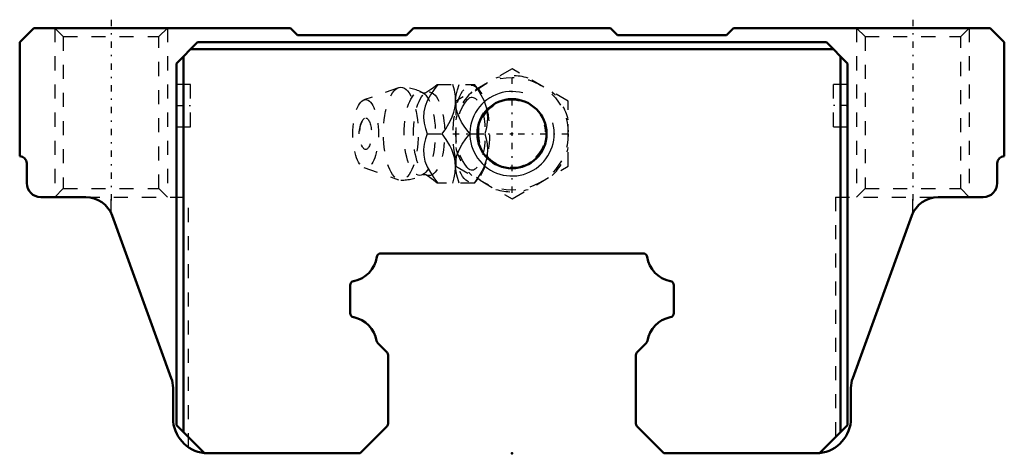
# Model space of a CAD drawing. Header units: millimetres. Extents: x -35 to 35, y 5.8 to 36.6.
import ezdxf

# ---------------------------------------------------------------- set-up
doc = ezdxf.new("R2010")
doc.units = ezdxf.units.MM
doc.linetypes.add('Center', pattern=[1.5, 0.45, -0.5, 0.05, -0.5])
doc.linetypes.add('Dashed', pattern=[2, 1, -1])
for name, color, linetype, lineweight in [('2d ConnectionPoints', 7, 'Continuous', 50), ('AM_0', 7, 'Continuous', 50), ('AM_5', 3, 'Continuous', 25), ('AM_7', 7, 'Center', 25), ('AM_9', 6, 'Dashed', 25)]:
    doc.layers.add(name, color=color, linetype=linetype, lineweight=lineweight)

# ---------------------------------------------------------------- blocks, each defined once
blk = doc.blocks.new('1_B_M6F_SHS_grease_nipple_joint_0_in_SHS25LC1SS_GK__BLOCK_B_M6F1__2')
at = {"layer": 'AM_5', "linetype": 'Dashed'}
blk.add_arc((0, 28.5), 2.386, 75, 15, dxfattribs=at)
at = {"layer": 'AM_7'}
for p, q in [((0, 24.3), (0, 32.7)), ((-4.2, 28.5), (4.2, 28.5))]:
    blk.add_line(p, q, dxfattribs=at)
at = {"layer": 'AM_9'}
for p, q in [((0, 33.119), (-4, 30.809)), ((4, 30.809), (0, 33.119)), ((-8.065, 31.771), (-10.522, 30.903)), ((-5.317, 32), (-2.667, 32)), ((-2.371, 31.651), (-2.667, 32)), ((-4, 30.809), (-4, 26.191)), ((4, 26.191), (4, 30.809)), ((-6.03, 28.5), (-4.96, 28.5)), ((-3.002, 28.5), (-1.932, 28.5)), ((-10.522, 26.097), (-8.065, 25.229)), ((-4, 26.191), (0, 23.881)), ((0, 23.881), (4, 26.191)), ((-2.667, 25), (-2.371, 25.349)), ((-2.667, 25), (-5.317, 25))]:
    blk.add_line(p, q, dxfattribs=at)
for points in [[(-5.273, 32), (-5.544, 31.636), (-5.795, 31.263), (-6.013, 30.878), (-6.18, 30.469), (-6.273, 30.054), (-6.286, 29.646), (-6.236, 29.25), (-6.145, 28.871), (-6.03, 28.5)], [(-5.315, 32.002), (-5.423, 31.903), (-5.581, 31.772), (-5.764, 31.635), (-5.974, 31.498), (-6.13, 31.407)], [(-4.96, 28.5), (-4.706, 28.859), (-4.479, 29.229), (-4.283, 29.625), (-4.136, 30.03), (-4.067, 30.311), (-4.026, 30.591), (-4.013, 30.878), (-4.026, 31.16), (-4.092, 31.586), (-4.203, 32)], [(-4.014, 30.869), (-3.965, 31.25), (-3.874, 31.629), (-3.759, 32)], [(-2.689, 32), (-2.435, 31.641), (-2.208, 31.271), (-2.012, 30.875), (-1.865, 30.47), (-1.796, 30.189), (-1.755, 29.909), (-1.742, 29.622), (-1.755, 29.34), (-1.821, 28.914), (-1.932, 28.5)], [(-6.128, 31.408), (-6.143, 31.401), (-6.178, 31.39), (-6.231, 31.384), (-6.297, 31.391), (-6.331, 31.402), (-6.342, 31.407)], [(-4.001, 30.436), (-4.002, 30.446), (-4.016, 30.833)], [(-3.002, 28.5), (-3.399, 29.046), (-3.581, 29.33), (-3.742, 29.622), (-3.908, 30.025), (-4.001, 30.436)], [(-6.03, 28.5), (-6.143, 28.136), (-6.234, 27.763), (-6.285, 27.378), (-6.275, 26.969), (-6.188, 26.554), (-6.024, 26.146), (-5.803, 25.75), (-5.548, 25.371), (-5.273, 25)], [(-4.203, 25), (-4.104, 25.359), (-4.038, 25.729), (-4.013, 26.125), (-4.04, 26.53), (-4.093, 26.811), (-4.174, 27.091), (-4.284, 27.378), (-4.419, 27.66), (-4.669, 28.086), (-4.96, 28.5)], [(-4.003, 26.552), (-3.917, 26.946), (-3.756, 27.351), (-3.532, 27.75), (-3.277, 28.129), (-3.002, 28.5)], [(-1.932, 28.5), (-1.833, 28.141), (-1.767, 27.771), (-1.742, 27.375), (-1.77, 26.97), (-1.822, 26.689), (-1.903, 26.409), (-2.013, 26.122), (-2.148, 25.84), (-2.398, 25.414), (-2.689, 25)], [(-4.014, 26.134), (-4.006, 26.525), (-4.003, 26.552)], [(-3.759, 25), (-3.92, 25.546), (-3.979, 25.83), (-4.013, 26.118)], [(-6.342, 25.593), (-6.334, 25.597), (-6.304, 25.607), (-6.254, 25.615), (-6.19, 25.612), (-6.149, 25.601), (-6.129, 25.593), (-6.128, 25.592)], [(-6.13, 25.593), (-5.945, 25.484), (-5.747, 25.352), (-5.572, 25.221), (-5.421, 25.095), (-5.313, 24.996)]]:
    blk.add_lwpolyline(points, dxfattribs=at)
blk.add_circle((0, 28.5), 4, dxfattribs=at)
for centre, radius, start, end in [((0, 28.5), 4.12, 73.86243, 106.13757), ((-7.903, 28.5), 3.3, 61.76048, 90), ((0, 28.5), 4.12, 133.86243, 166.13757), ((0, 28.5), 4.12, 13.86243, 46.13757), ((-9.071, 28.5), 1.82, 148.36971, 211.63029), ((0, 28.5), 4.12, 193.86243, 226.13757), ((0, 28.5), 4.12, 313.86243, 346.13757), ((-7.903, 28.5), 3.3, 270, 298.23952), ((0, 28.5), 4.12, 253.86243, 286.13757)]:
    blk.add_arc(centre, radius, start, end, dxfattribs=at)
for centre, major_axis in [((-7.903, 28.5), (0, 3.3)), ((-2.893, 28.5), (0, 3.445)), ((-10.403, 28.5), (0, 2.424)), ((-6.561, 28.5), (0, 2.965)), ((-5.9, 28.5), (0, 2.971)), ((-10.403, 28.5), (0, 1.117))]:
    blk.add_ellipse(centre, major_axis=major_axis, ratio=0.374607, dxfattribs=at)
blk.add_ellipse((-2.841, 28.5), major_axis=(0, -2.572), ratio=0.374607, start_param=5.781061, end_param=9.926902, dxfattribs=at)
blk = doc.blocks.new('2_SHS25LCSSB_M6F1_Slide25_55_0_in_SHS25LC1SS_GK__BLOCK_B_M6F1__2')
at = {"layer": 'AM_0'}
for p, q in [((-34, 36), (-35, 35)), ((-15.75, 36), (-34, 36)), ((-15.25, 35.5), (-15.75, 36)), ((-7, 36), (-7.5, 35.5)), ((7, 36), (-7, 36)), ((7.5, 35.5), (7, 36)), ((15.75, 36), (15.25, 35.5)), ((34, 36), (15.75, 36)), ((35, 35), (34, 36)), ((-35, 35), (-35, 26.9)), ((-23.85, 33.5), (-22.35, 35)), ((-22.35, 35), (22.35, 35)), ((-7.5, 35.5), (-15.25, 35.5)), ((15.25, 35.5), (7.5, 35.5)), ((22.35, 35), (23.85, 33.5)), ((35, 26.9), (35, 35)), ((22.85, 34.5), (-22.85, 34.5)), ((-23.35, 34), (-23.35, 7.3)), ((23.35, 34), (23.35, 7.3)), ((-23.85, 33.5), (-23.85, 7.8)), ((23.85, 33.5), (23.85, 7.8)), ((-34.5, 26.4), (-34.5, 25)), ((34.5, 25), (34.5, 26.4)), ((-33.5, 24), (-30.305, 24)), ((30.305, 24), (33.5, 24)), ((-28.425, 22.684), (-24.221, 11.131)), ((24.221, 11.131), (28.425, 22.684)), ((9.323, 20), (-9.323, 20)), ((-11.5, 17.74), (-11.5, 15.76)), ((11.5, 15.76), (11.5, 17.74)), ((-9.541, 13.621), (-8.946, 13.026)), ((8.946, 13.026), (9.541, 13.621)), ((-8.8, 12.673), (-8.8, 8.007)), ((8.8, 8.007), (8.8, 12.673)), ((-24.1, 10.447), (-24.1, 8.3)), ((24.1, 8.3), (24.1, 10.447)), ((-21.85, 5.8), (-23.85, 7.8)), ((23.85, 7.8), (21.85, 5.8)), ((-8.946, 7.654), (-10.8, 5.8)), ((8.946, 7.654), (10.8, 5.8)), ((-21.85, 5.8), (-10.8, 5.8)), ((10.8, 5.8), (21.85, 5.8))]:
    blk.add_line(p, q, dxfattribs=at)
blk.add_circle((0, 28.5), 2.458, dxfattribs=at)
for centre, radius, start, end in [((-35, 26.4), 0.5, 360, 90), ((35, 26.4), 0.5, 90, 180), ((-33.5, 25), 1, 180, 270), ((33.5, 25), 1, 270, 360), ((-30.305, 22), 2, 20, 90), ((30.305, 22), 2, 90, 160), ((-11.642, 20.042), 2.044, 280.87121, 351.61707), ((-9.323, 19.7), 0.3, 90, 171.61707), ((9.323, 19.7), 0.3, 8.38296, 90), ((11.642, 20.042), 2.044, 188.38293, 259.12879), ((-11.203, 17.742), 0.297, 100.39232, 180.48144), ((11.203, 17.742), 0.297, 359.51856, 79.60768), ((-11.206, 15.755), 0.295, 179.12627, 260.00828), ((-11.639, 13.46), 2.041, 9.14732, 79.19017), ((11.639, 13.46), 2.041, 100.83756, 170.85268), ((11.206, 15.754), 0.294, 279.69473, 0.98056), ((-9.328, 13.833), 0.3, 189.20466, 224.99508), ((9.328, 13.833), 0.3, 315.00035, 350.79109), ((-9.294, 12.675), 0.494, 359.71121, 45.29364), ((9.294, 12.675), 0.494, 134.70883, 180.29117), ((-26.1, 10.447), 2, 360, 20), ((26.1, 10.447), 2, 160, 180), ((-21.6, 8.3), 2.5, 180, 263.93882), ((-9.292, 8.004), 0.492, 314.63182, 0.36818), ((9.292, 8.004), 0.492, 179.63182, 225.36818), ((21.6, 8.3), 2.5, 276.06118, 0)]:
    blk.add_arc(centre, radius, start, end, dxfattribs=at)
at = {"layer": 'AM_5', "linetype": 'Dashed'}
for p, q in [((-32.5, 36), (-32.5, 24)), ((-24.5, 36), (-24.5, 24)), ((24.5, 36), (24.5, 24)), ((32.5, 36), (32.5, 24))]:
    blk.add_line(p, q, dxfattribs=at)
at = {"layer": 'AM_5'}
blk.add_arc((0, 28.5), 3, 75, 15, dxfattribs=at)
at = {"layer": 'AM_7'}
for p, q in [((-28.5, 36.6), (-28.5, 23.4)), ((28.5, 36.6), (28.5, 23.4)), ((-23.9, 30.5), (-22.8, 30.5)), ((23.9, 30.5), (22.8, 30.5))]:
    blk.add_line(p, q, dxfattribs=at)
at = {"layer": 'AM_9'}
for p, q in [((-32.5, 36), (-31.9, 35.4)), ((-25.1, 35.4), (-24.5, 36)), ((24.5, 36), (25.1, 35.4)), ((31.9, 35.4), (32.5, 36)), ((-31.9, 35.4), (-31.9, 24.6)), ((-31.9, 35.4), (-25.1, 35.4)), ((-25.1, 24.6), (-25.1, 35.4)), ((25.1, 35.4), (25.1, 24.6)), ((25.1, 35.4), (31.9, 35.4)), ((31.9, 24.6), (31.9, 35.4)), ((-22.85, 32), (-23.85, 32)), ((-22.85, 29), (-22.85, 32)), ((22.85, 29), (22.85, 32)), ((23.85, 32), (22.85, 32)), ((-23.85, 29), (-22.85, 29)), ((22.85, 29), (23.85, 29)), ((-31.9, 24.6), (-32.5, 24)), ((-31.9, 24.6), (-25.1, 24.6)), ((-24.5, 24), (-25.1, 24.6)), ((25.1, 24.6), (24.5, 24)), ((25.1, 24.6), (31.9, 24.6)), ((32.5, 24), (31.9, 24.6)), ((-30.305, 24), (-23, 24)), ((-28.5, 22.862), (-28.5, 24)), ((-23, 6.23), (-23, 24)), ((23, 24), (30.305, 24)), ((23, 24), (23, 6.23)), ((28.5, 22.862), (28.5, 24))]:
    blk.add_line(p, q, dxfattribs=at)
for centre, start, end in [((-21.6, 8.3), 263.93882, 270), ((21.6, 8.3), 270, 276.06118)]:
    blk.add_arc(centre, 2.5, start, end, dxfattribs=at)

msp = doc.modelspace()

# ---------------------------------------------------------------- linework, layer by layer
at = {"layer": '2d ConnectionPoints'}
for p in [(-23.85, 30.5), (-23.85, 30.5), (23.85, 30.5), (23.85, 30.5), (0, 28.5), (0, 28.5), (0, 5.8)]:
    msp.add_point(p, dxfattribs=at)

# ---------------------------------------------------------------- block references
for name in ['2_SHS25LCSSB_M6F1_Slide25_55_0_in_SHS25LC1SS_GK__BLOCK_B_M6F1__2', '1_B_M6F_SHS_grease_nipple_joint_0_in_SHS25LC1SS_GK__BLOCK_B_M6F1__2']:
    msp.add_blockref(name, (0, 0))

doc.saveas('drawing.dxf')
